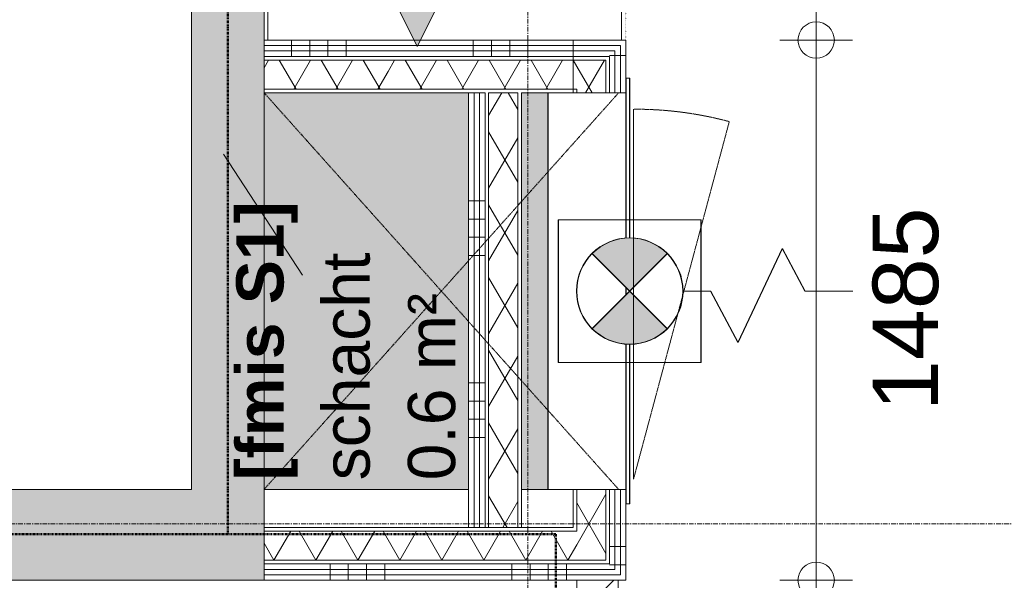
# Model space of a CAD drawing. Header units: millimetres. Extents: x 522 to 75900, y -25803 to 58941.
# Tile 12 of 134: x 17603 to 20311, y 22445 to 23986. Entities that reach past the tile are written whole.
import ezdxf

# ---------------------------------------------------------------- set-up
doc = ezdxf.new("R2010")
doc.units = ezdxf.units.MM
for name, pattern in [('BE_Brand', [10, 5, -2, 1, -2]), ('Dot', [4.7625, 0, -4.7625]), ('Dot 2mm', [2, 0, -2]), ('Grid Line', [22.224999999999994, 12.7, -3.174999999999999, 3.174999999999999, -3.174999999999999]), ('Streep 1_1', [2, 1, -1])]:
    doc.linetypes.add(name, pattern=pattern)
for name, color, linetype, lineweight in [('00_Algemeen', 7, 'Dot', 9), ('00_Algemeen-100', 7, 'Continuous', 9), ('22_Metselwerk', 7, 'Continuous', 9), ('30_Kozijnen-ramen-deuren', 7, 'Continuous', 9), ('42_Dekvloeren en vloersystemen', 7, 'Continuous', 9), ('42_Dekvloeren en vloersystemen_HATCH', 7, 'Continuous', 9)]:
    doc.layers.add(name, color=color, linetype=linetype, lineweight=lineweight)
doc.layers.add('51_Binnenriolering', color=7, linetype='Continuous', lineweight=18, true_color=0x7f7f7f)
doc.styles.add('Arial', font='arial.ttf', dxfattribs={"height": 179.9999999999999})
doc.styles.add('Arial_1', font='arial.ttf', dxfattribs={"height": 129.9999999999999})
doc.styles.add('Arial_B', font='arialbd.ttf', dxfattribs={"height": 129.9999999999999})
doc.dimstyles.new('1_8mm_continuous_mm_zwart_1', dxfattribs={"dimscale": 304.8, "dimtxt": 183.6466919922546, "dimasz": 0.3280839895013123, "dimexe": 0.3280839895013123, "dimexo": 0.0625, "dimgap": 0.1640419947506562, "dimtad": 1, "dimdec": 0, "dimzin": 0, "dimdsep": 46, "dimtxsty": 'Arial', "dimblk1": 'DOTBLANK', "dimblk2": 'DOTBLANK', "dimsah": 1, "dimcen": 0.09, "dimdle": 0.3280839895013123, "dimazin": 0, "dimtfac": 1, "dimtdec": 4, "dimtix": 1, "dimtmove": 2, "dimatfit": 3, "dimfxl": 0.3280839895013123, "dimfxlon": 1, "dimtvp": 1, "dimtolj": 1, "dimtzin": 0, "dimarcsym": 2})
doc.dimstyles.new('1_8mm_continuous_mm_zwart_3', dxfattribs={"dimscale": 304.8, "dimtxt": 183.6466919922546, "dimasz": 0.3280839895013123, "dimexe": 0.3280839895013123, "dimexo": 0.0625, "dimgap": 0.1640419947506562, "dimtad": 1, "dimdec": 0, "dimzin": 0, "dimdsep": 46, "dimtxsty": 'Arial', "dimblk1": 'DOTBLANK', "dimblk2": 'DOTBLANK', "dimsah": 1, "dimcen": 0.09, "dimdle": 0.3280839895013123, "dimazin": 0, "dimtfac": 1, "dimtdec": 4, "dimtix": 1, "dimtmove": 0, "dimatfit": 3, "dimfxl": 0.3280839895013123, "dimfxlon": 1, "dimtvp": 1, "dimtolj": 1, "dimtzin": 0, "dimarcsym": 2})
pattern_1 = [(180.0000000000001, (19269.99999999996, 23387.33200000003), (8.269460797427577e-13, -500), []), (180.0000000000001, (19269.99999999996, 23437.33200000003), (8.269460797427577e-13, -500), []), (180.0000000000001, (19269.99999999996, 23487.33200000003), (8.269460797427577e-13, -500), []), (180.0000000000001, (19269.99999999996, 23537.33200000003), (8.269460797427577e-13, -500), [])]
pattern_2 = [(60.00000000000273, (0, 0), (-86.60254037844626, 49.99999999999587), []), (120.0000000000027, (0, 0), (-86.60254037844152, -50.00000000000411), [])]
pattern_3 = [(270, (18499.9999999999, 23929.83200000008), (500, 2.029017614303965e-12), []), (270, (18449.9999999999, 23929.83200000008), (500, 2.029017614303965e-12), []), (270, (18399.9999999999, 23929.83200000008), (500, 2.029017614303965e-12), []), (270, (18349.9999999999, 23929.83200000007), (500, 2.029017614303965e-12), [])]
pattern_4 = [(270, (18500.00000000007, 23929.83199999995), (500, -1.523696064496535e-12), []), (270, (18450.00000000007, 23929.83199999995), (500, -1.523696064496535e-12), []), (270, (18400.00000000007, 23929.83199999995), (500, -1.523696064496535e-12), []), (270, (18350.00000000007, 23929.83199999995), (500, -1.523696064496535e-12), [])]
pattern_5 = [(359.9999999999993, (18837.51000000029, 22987.33199999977), (6.328271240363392e-12, 500), []), (359.9999999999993, (18837.51000000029, 22937.33199999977), (6.328271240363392e-12, 500), []), (359.9999999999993, (18837.51000000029, 22887.33199999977), (6.328271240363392e-12, 500), []), (359.9999999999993, (18837.51000000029, 22837.33199999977), (6.328271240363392e-12, 500), [])]
pattern_6 = [(90, (18956.25, 22444.832), (-500, 3.061616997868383e-14), []), (90, (19006.25, 22444.832), (-500, 3.061616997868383e-14), []), (90, (19056.25, 22444.832), (-500, 3.061616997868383e-14), []), (90, (19106.25, 22444.832), (-500, 3.061616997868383e-14), [])]

# ---------------------------------------------------------------- blocks, each defined once
blk = doc.blocks.new('FRA_R12_AWT_CON_Betonwerk_R20_rvt-1-100 - Plattegrond - Begane grond')
at = {"layer": '22_Metselwerk', "true_color": 0xc0c0c0}
h = blk.add_hatch(color=9, dxfattribs=at)
h.paths.add_polyline_path([(18274.99999999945, 22694.83188152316), (18274.99999999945, 25394.8318815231), (18074.99999999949, 25394.8318815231), (18074.99999999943, 22694.83188152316)], flags=0)
h.paths.add_polyline_path([(18274.99999999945, 25644.83188152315), (18274.99999999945, 25644.99999999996), (18074.99999999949, 25644.83188152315)], flags=0)
blk.add_hatch(color=9, dxfattribs=at).paths.add_polyline_path([(18274.99999999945, 22444.83188152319), (18274.99999999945, 22694.83188152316), (15874.99999999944, 22694.83188152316), (15874.99999999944, 22444.83188152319), (17022.45479347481, 22444.83188152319)], flags=0)
at = {"layer": '42_Dekvloeren en vloersystemen_HATCH', "lineweight": 5, "true_color": 0xf5f5f5}
h = blk.add_hatch(color=7, dxfattribs=at)
h.paths.add_polyline_path([(10125.00000000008, 20674.99999999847), (10155.00000000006, 20674.99999999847), (10155.00000000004, 20924.99999999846), (10124.99999999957, 20924.83188152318), (10125.00000000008, 20799.99999999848)], flags=0)
h.paths.add_polyline_path([(18647.13372827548, 22694.83188152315), (18837.50995245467, 22694.83188152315), (18837.50995245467, 23784.83188152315), (18274.99999999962, 23784.83188152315), (18274.99999999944, 22694.83188152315)], flags=0)
h.paths.add_polyline_path([(19053.30346197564, 22694.83188152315), (19055, 22694.83188152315), (19055, 23784.83188152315), (18982.50995245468, 23784.83188152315), (18982.50995245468, 22694.83188152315)], flags=0)
h.paths.add_polyline_path([(10144.99999999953, 25404.83188152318), (10144.99999999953, 25634.83188152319), (12364.99999999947, 25634.83188152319), (12364.99999999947, 25404.83188152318), (12384.99999999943, 25404.83188152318), (12384.99999999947, 25644.83188152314), (10124.99999999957, 25644.83188152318), (10124.99999999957, 25404.83188152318)], flags=0)
h.paths.add_polyline_path([(9875.000000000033, 27809.99999999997), (9875.000000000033, 27849.99999999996), (9854.99999999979, 27849.99999999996), (9854.99999999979, 27809.99999999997)], flags=0)
h.paths.add_polyline_path([(10914.99999999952, 27815.00000011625), (10924.99999999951, 27815.00000011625), (10924.99999999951, 28035.00000011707), (10927.999999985, 28035.00000011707), (10927.999999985, 28065.00000011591), (10914.99999999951, 28065.00000011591)], flags=0)
h.paths.add_polyline_path([(17881.03978934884, 27815.00000011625), (17891.03978934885, 27815.00000011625), (17891.03978934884, 28065.00000011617), (17878.03978936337, 28065.00000011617), (17878.03978936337, 28035.00000011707), (17881.03978934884, 28035.00000011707), (17881.03978934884, 28009.49174117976)], flags=0)
h.paths.add_polyline_path([(16841.03978934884, 27815.00000011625), (16841.03978934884, 28035.00000011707), (16844.03978934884, 28035.00000011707), (16844.03978933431, 28065.00000011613), (16831.03978934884, 28065.00000011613), (16831.0397893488, 27815.00000011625)], flags=0)
h.paths.add_polyline_path([(11964.99999999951, 27815.00000011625), (11974.99999999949, 27815.00000011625), (11974.99999999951, 28065.00000011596), (11962.00000001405, 28065.00000008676), (11962.00000001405, 28035.00000011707), (11964.99999999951, 28035.00000011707)], flags=0)
h.paths.add_polyline_path([(10124.99999999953, 27815.00000011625), (10155.00000000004, 27815.00000011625), (10155.00000000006, 28065.00000011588), (10124.99999999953, 28065.00000011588)], flags=0)
h.paths.add_polyline_path([(11911.99999999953, 28035.00000011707), (11911.99999999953, 28065.00000011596), (11909.99999999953, 28065.00000011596), (11909.99999999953, 28035.00000011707)], flags=0)
h.paths.add_polyline_path([(17828.03978934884, 28035.00000011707), (17828.03978934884, 28065.00000011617), (17826.03978934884, 28065.00000011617), (17826.03978934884, 28035.00000011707)], flags=0)
h.paths.add_polyline_path([(16894.03978934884, 28035.00000011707), (16896.03978934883, 28035.00000011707), (16896.03978934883, 28065.00000011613), (16894.03978934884, 28065.00000011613)], flags=0)
h.paths.add_polyline_path([(10979.99999999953, 28035.00000011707), (10979.99999999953, 28065.00000011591), (10977.99999999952, 28065.00000011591), (10977.99999999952, 28035.00000011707)], flags=0)
h.paths.add_polyline_path([(19138, 28065.00000011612), (19144.99999999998, 28065.00000011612), (19144.99999999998, 28432.9999998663), (19138, 28432.9999998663), (19138, 28499.99999988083), (19217.00000000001, 28499.99999988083), (19217.00000000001, 28482.99999988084), (19257.50000001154, 28482.99999988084), (19257.50000001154, 28484.99999988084), (19221.99999999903, 28484.99999988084), (19221.99999999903, 29414.99999988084), (19257.50000001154, 29414.99999988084), (19257.50000001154, 29416.99999988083), (19217.00000000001, 29416.99999988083), (19217.00000000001, 29399.99999988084), (19138, 29399.99999988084), (19138.00000000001, 29466.99999988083), (19144.99999999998, 29466.99999988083), (19144.99999999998, 29774.99999999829), (18274.99999999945, 29774.99999999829), (18274.99999999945, 28065.00000011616), (18813.33675334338, 28065.00000011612)], flags=0)
at = {"layer": '22_Metselwerk', "lineweight": 13}
for p, q in [((18074.99999999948, 25394.83188152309), (18074.99999999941, 22694.83188152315)), ((18274.99999999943, 22694.83188152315), (18274.99999999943, 25394.83188152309)), ((18074.99999999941, 22694.83188152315), (15874.99999999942, 22694.83188152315)), ((18274.99999999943, 22444.83188152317), (18274.99999999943, 22694.83188152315)), ((15874.99999999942, 22444.83188152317), (18274.99999999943, 22444.83188152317))]:
    blk.add_line(p, q, dxfattribs=at)
blk = doc.blocks.new('NLRS_59_PF_UN_brandslanghaspelkast_gen - BSH1R - Deur Rechts Draaiend _ Daglijst-V64-100 - Plattegrond - Begane grond')
at = {"layer": '51_Binnenriolering'}
for p, q in [((-545.0000000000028, 225), (544.9999999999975, 225)), ((-545.0000000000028, 225), (-545.0000000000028, 10.99999999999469)), ((544.9999999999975, 10.99999999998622), (544.9999999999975, 155.9999999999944)), ((-585.0000000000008, 10), (-145.8822376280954, 10)), ((-585.0000000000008, 10), (-585.0000000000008, 0)), ((-146.1710435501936, 0), (-585.0000000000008, 0)), ((-9.000000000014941, 10), (8.999999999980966, 10)), ((145.882237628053, 10), (585.0000000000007, 10)), ((585.0000000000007, 0), (146.1710435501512, 0)), ((585.0000000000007, 0), (585.0000000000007, 10))]:
    blk.add_line(p, q, dxfattribs=at)
blk = doc.blocks.new('NLRS_59_PF_UN_brandslanghaspelkast_gen - BSH1R - Deur Rechts Draaiend _ Daglijst-V86-100 - Plattegrond - Begane grond')
at = {"layer": '51_Binnenriolering'}
for p, q in [((-545.0000000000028, 225), (544.9999999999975, 225)), ((-545.0000000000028, 225), (-545.0000000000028, 10.00000000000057)), ((544.9999999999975, 10.00000000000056), (544.9999999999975, 155.0000000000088)), ((-585.0000000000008, 10), (-145.8166941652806, 10)), ((-585.0000000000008, 10), (-585.0000000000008, 0)), ((-146.1710435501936, 0), (-585.0000000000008, 0)), ((-10.0000000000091, 10), (9.999999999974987, 10)), ((145.8166941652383, 10), (585.0000000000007, 10)), ((585.0000000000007, 0), (146.1710435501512, 0)), ((585.0000000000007, 0), (585.0000000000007, 10))]:
    blk.add_line(p, q, dxfattribs=at)
blk = doc.blocks.new('FRA-ULC-R12-W-UO_installatie_R20_rvt-1-100 - Plattegrond - Begane grond')
at = {"layer": '00_Algemeen', "linetype": 'Continuous', "lineweight": 5, "true_color": 0x7f7f7f}
for points in [[(19280, 23239.83188152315), (19383.35853610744, 23343.19041763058), (19368.9832933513, 23355.79716717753), (19353.08552177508, 23366.41971853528), (19335.93723665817, 23374.87631690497), (19317.83184991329, 23381.02226754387), (19299.07914972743, 23384.75241153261), (19280, 23386.00292507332), (19260.92085027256, 23384.75241153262), (19242.1681500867, 23381.02226754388), (19224.06276334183, 23374.87631690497), (19206.91447822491, 23366.41971853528), (19191.0167066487, 23355.79716717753), (19176.64146389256, 23343.19041763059), (19275.99811960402, 23243.83376191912)], [(19280.99999999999, 23239.83188152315), (19384.35853610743, 23343.19041763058), (19369.98329335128, 23355.79716717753), (19354.08552177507, 23366.41971853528), (19336.93723665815, 23374.87631690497), (19318.83184991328, 23381.02226754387), (19300.07914972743, 23384.75241153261), (19280.99999999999, 23386.00292507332), (19261.92085027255, 23384.75241153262), (19243.1681500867, 23381.02226754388), (19225.06276334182, 23374.87631690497), (19207.91447822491, 23366.41971853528), (19192.01670664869, 23355.79716717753), (19177.64146389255, 23343.19041763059), (19276.99811960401, 23243.83376191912)], [(19280, 23093.66083797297), (19299.07914972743, 23094.91135151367), (19317.83184991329, 23098.6414955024), (19335.93723665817, 23104.78744614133), (19353.08552177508, 23113.24404451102), (19368.9832933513, 23123.86659586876), (19383.35853610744, 23136.4733454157), (19280, 23239.83188152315), (19176.64146389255, 23136.47334541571), (19191.01670664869, 23123.86659586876), (19206.91447822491, 23113.24404451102), (19224.06276334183, 23104.78744614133), (19242.1681500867, 23098.6414955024), (19260.92085027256, 23094.91135151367), (19276.17368814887, 23093.71092713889)], [(19280.99999999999, 23093.66083797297), (19300.07914972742, 23094.91135151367), (19318.83184991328, 23098.6414955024), (19336.93723665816, 23104.78744614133), (19354.08552177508, 23113.24404451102), (19369.98329335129, 23123.86659586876), (19384.35853610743, 23136.4733454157), (19280.99999999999, 23239.83188152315), (19177.64146389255, 23136.47334541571), (19192.01670664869, 23123.86659586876), (19207.9144782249, 23113.24404451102), (19225.06276334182, 23104.78744614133), (19243.16815008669, 23098.6414955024), (19261.92085027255, 23094.91135151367), (19277.17368814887, 23093.71092713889)]]:
    blk.add_hatch(color=8, dxfattribs=at).paths.add_polyline_path(points, flags=0)
at = {"layer": '00_Algemeen', "color": 8, "linetype": 'Continuous', "lineweight": 18, "true_color": 0x7f7f7f}
for p, q in [((19084.04219929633, 23435.78968222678), (19084.04219929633, 23043.87408081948)), ((19475.95780070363, 23435.78968222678), (19084.04219929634, 23435.78968222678)), ((19085.04219929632, 23435.78968222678), (19085.04219929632, 23043.87408081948)), ((19476.95780070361, 23435.78968222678), (19085.04219929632, 23435.78968222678)), ((19475.95780070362, 23043.87408081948), (19475.95780070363, 23435.78968222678)), ((19476.95780070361, 23043.87408081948), (19476.95780070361, 23435.78968222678)), ((19176.64146389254, 23343.19041763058), (19279.99999999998, 23239.83188152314)), ((19176.64146389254, 23343.19041763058), (19383.35853610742, 23136.47334541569)), ((19176.64146389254, 23136.47334541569), (19383.35853610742, 23343.19041763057)), ((19177.64146389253, 23343.19041763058), (19280.99999999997, 23239.83188152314)), ((19177.64146389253, 23343.19041763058), (19384.35853610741, 23136.47334541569)), ((19177.64146389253, 23136.47334541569), (19384.35853610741, 23343.19041763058)), ((19279.99999999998, 23239.83188152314), (19383.35853610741, 23343.19041763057)), ((19280.99999999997, 23239.83188152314), (19384.35853610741, 23343.19041763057)), ((19577.71685481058, 23098.82214672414), (19699.65702836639, 23357.13855841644)), ((19578.71685481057, 23098.82214672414), (19700.65702836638, 23357.13855841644)), ((19699.65702836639, 23357.13855841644), (19762.03009486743, 23239.83188152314)), ((19700.65702836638, 23357.13855841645), (19763.03009486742, 23239.83188152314)), ((19279.99999999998, 23239.83188152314), (19176.64146389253, 23136.47334541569)), ((19280.99999999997, 23239.83188152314), (19177.64146389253, 23136.47334541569)), ((19383.35853610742, 23136.47334541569), (19279.99999999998, 23239.83188152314)), ((19384.35853610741, 23136.47334541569), (19280.99999999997, 23239.83188152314)), ((19426.17104355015, 23239.83188152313), (19502.74064886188, 23239.83188152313)), ((19427.17104355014, 23239.83188152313), (19503.74064886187, 23239.83188152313)), ((19502.74064886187, 23239.83188152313), (19577.71685481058, 23098.82214672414)), ((19503.74064886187, 23239.83188152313), (19578.71685481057, 23098.82214672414)), ((19762.03009486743, 23239.83188152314), (19892.66862866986, 23239.83188152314)), ((19763.03009486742, 23239.83188152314), (19893.66862866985, 23239.83188152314)), ((19084.04219929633, 23043.87408081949), (19475.95780070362, 23043.87408081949)), ((19085.04219929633, 23043.87408081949), (19476.95780070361, 23043.87408081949))]:
    blk.add_line(p, q, dxfattribs=at)
for centre in [(19279.99999999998, 23239.83188152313), (19280.99999999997, 23239.83188152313)]:
    blk.add_circle(centre, 146.1710435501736, dxfattribs=at)
for centre, radius, start, end in [((19279.99999999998, 23239.83188152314), 146.1710435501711, 44.9999999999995, 134.9999999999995), ((19280.99999999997, 23239.83188152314), 146.1710435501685, 44.999999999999, 134.999999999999), ((19279.99999999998, 23239.83188152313), 146.1710435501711, 224.9999999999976, 315.0000000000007), ((19280.99999999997, 23239.83188152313), 146.1710435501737, 224.9999999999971, 315.0000000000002)]:
    blk.add_arc(centre, radius, start, end, dxfattribs=at)
at = {"color": 8, "lineweight": 18, "true_color": 0x7f7f7f}
for name, p, rotation in [('NLRS_59_PF_UN_brandslanghaspelkast_gen - BSH1R - Deur Rechts Draaiend _ Daglijst-V86-100 - Plattegrond - Begane grond', (19279.99999999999, 23239.83188152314), 89.99999999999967), ('NLRS_59_PF_UN_brandslanghaspelkast_gen - BSH1R - Deur Rechts Draaiend _ Daglijst-V64-100 - Plattegrond - Begane grond', (19280.99999999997, 23239.83188152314), 89.99999999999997)]:
    blk.add_blockref(name, p, dxfattribs=dict(at, rotation=rotation))
blk = doc.blocks.new('32_HM_a - 01_A_30_1034x2400-10229484-100 - Plattegrond - Begane grond')
at = {"layer": '00_Algemeen', "linetype": 'Continuous', "true_color": 0xc0c0c0}
h = blk.add_hatch(dxfattribs=at)
h.set_pattern_fill('FP_102', color=9, style=0, pattern_type=2)
h.set_pattern_definition([(315, (-21927.986, 19196), (70.71067811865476, 70.71067811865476), [])])
h.paths.add_polyline_path([(-517.1541540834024, 61.00000000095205), (-517.1541540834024, -52.99999999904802), (-450.1541540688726, -52.99999999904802), (-450.1541540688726, 16.00000000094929), (-475.1541540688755, 16.00000000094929), (-475.1541540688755, 61.00000000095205)], flags=0)
h.paths.add_polyline_path([(449.8458459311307, 16.00000000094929), (449.8458459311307, -52.99999999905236), (516.845845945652, -52.99999999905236), (516.845845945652, 61.00000000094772), (474.845845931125, 61.00000000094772), (474.845845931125, 16.00000000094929)], flags=0)
at = {"layer": '00_Algemeen', "linetype": 'Continuous'}
for p, q in [((42.27225280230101, 336.5735931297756), (-42.58056094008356, 421.42640687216)), ((-42.58056094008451, 336.5735931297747), (42.27225280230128, 421.4264068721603)), ((-0.1541540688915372, 259.0000000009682), (-42.58056094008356, 301.4264068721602)), ((-0.1541540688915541, 259.0000000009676), (42.27225280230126, 301.4264068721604)), ((-42.58056094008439, 216.5735931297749), (-0.1541540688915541, 259.0000000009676)), ((42.27225280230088, 216.5735931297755), (-0.1541540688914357, 259.0000000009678)), ((-0.1541540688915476, 259.0000000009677), (-0.1541540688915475, -250.9999999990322)), ((42.27225280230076, 131.2792206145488), (-0.154154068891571, 173.7056274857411)), ((-0.1541540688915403, 88.85281374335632), (42.27225280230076, 131.2792206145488)), ((-42.58056094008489, 46.42640687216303), (-0.1541540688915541, 88.8528137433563)), ((-0.1541540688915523, 4.000000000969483), (-42.58056094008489, 46.42640687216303)), ((42.27225280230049, -38.4264068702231), (-0.1541540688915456, 4.000000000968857)), ((-0.154154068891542, -80.85281374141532), (42.27225280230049, -38.4264068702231)), ((-42.58056094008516, -123.2792206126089), (-0.1541540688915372, -80.85281374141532)), ((-0.1541540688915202, -165.7056274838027), (-42.58056094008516, -123.2792206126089)), ((-42.58056094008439, -208.5735931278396), (-0.1541540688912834, -250.9999999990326)), ((42.27225280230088, -208.5735931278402), (-0.1541540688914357, -250.9999999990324)), ((-0.1541540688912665, -250.9999999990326), (-42.58056094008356, -293.4264068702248)), ((-0.1541540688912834, -250.9999999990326), (42.27225280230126, -293.4264068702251)), ((42.27225280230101, -328.5735931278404), (-42.58056094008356, -413.4264068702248)), ((-42.58056094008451, -328.5735931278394), (42.27225280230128, -413.426406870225))]:
    blk.add_line(p, q, dxfattribs=at)
at = {"layer": '30_Kozijnen-ramen-deuren'}
for p, q in [((-517.1541540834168, 61.00000000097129), (-517.1541540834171, -52.99999999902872)), ((-475.1541540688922, 61.00000000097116), (-517.1541540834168, 61.00000000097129)), ((-475.1541540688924, 16.00000000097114), (-475.1541540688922, 61.00000000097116)), ((516.8458459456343, 61.00000000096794), (474.8458459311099, 61.00000000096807)), ((474.8458459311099, 61.00000000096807), (474.8458459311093, 16.00000000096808)), ((516.845845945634, -52.99999999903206), (516.8458459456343, 61.00000000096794)), ((-450.1541540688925, 16.00000000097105), (-475.1541540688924, 16.00000000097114)), ((-450.1541540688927, -52.99999999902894), (-450.1541540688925, 16.00000000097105)), ((474.8458459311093, 16.00000000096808), (449.8458459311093, 16.00000000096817)), ((449.8458459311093, 16.00000000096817), (449.8458459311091, -52.99999999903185)), ((-517.1541540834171, -52.99999999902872), (-450.1541540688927, -52.99999999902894)), ((449.8458459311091, -52.99999999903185), (516.845845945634, -52.99999999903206))]:
    blk.add_line(p, q, dxfattribs=at)
blk = doc.blocks.new('00_TAG-WA_wall tag_BAR - Type Mark_7x2-7455557-100 - Plattegrond - Begane grond')
at = {"layer": '00_Algemeen', "linetype": 'Continuous'}
blk.add_hatch(color=256, dxfattribs=at).paths.add_polyline_path([(-3.833391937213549e-15, -2.000000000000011), (-1.000000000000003, -1.850603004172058e-14), (0.9999999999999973, -2.220723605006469e-14)], flags=0)
for p, q in [((-0.9999999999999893, 6.999999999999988), (-1.000000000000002, -7.402412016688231e-15)), ((1.000000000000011, 6.999999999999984), (-0.9999999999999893, 6.999999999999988)), ((0.9999999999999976, -1.163236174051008e-14), (1.000000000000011, 6.999999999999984)), ((-1.000000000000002, -7.402412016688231e-15), (0.9999999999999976, -1.163236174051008e-14)), ((0.9999999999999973, -2.220723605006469e-14), (-1.000000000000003, -1.850603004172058e-14)), ((-1.000000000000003, -1.850603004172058e-14), (-3.833391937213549e-15, -2.000000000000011)), ((-3.878234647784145e-15, -2.000000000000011), (0.9999999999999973, -2.220723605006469e-14))]:
    blk.add_line(p, q, dxfattribs=at)
blk = doc.blocks.new('DIMBLOCK383-100 - Plattegrond - Begane grond')
at = {"layer": '00_Algemeen-100', "transparency": 16777216}
for p, q in [((19693.26602012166, 25394.83188140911), (19893.26602012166, 25394.83188140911)), ((19793.26602012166, 25394.83188140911), (19693.26602012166, 25394.83188140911)), ((19793.26602012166, 25394.83188140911), (19793.26602012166, 23929.83188152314)), ((19693.26602012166, 23929.83188152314), (19893.26602012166, 23929.83188152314)), ((19793.26602012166, 23929.83188152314), (19693.26602012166, 23929.83188152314))]:
    blk.add_line(p, q, dxfattribs=at)
for centre in [(19793.26602012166, 25394.83188140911), (19793.26602012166, 23929.83188152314)]:
    blk.add_circle(centre, 50, dxfattribs=at)
at = {"layer": '00_Algemeen-100', "color": 0, "transparency": 16777216, "insert": (19509.58467938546, 24385.44917661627), "char_height": 180, "width": 664.518491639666, "attachment_point": 1, "rotation": 90, "line_spacing_factor": 0.9417779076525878, "style": 'Arial'}
blk.add_mtext('1465', dxfattribs=at)
blk = doc.blocks.new('_DotBlank')
at = {"color": 0, "linetype": 'ByBlock', "lineweight": -2}
blk.add_line((-0.5, 0), (-1, 0), dxfattribs=at)
blk.add_circle((0, 0), 0.5, dxfattribs=at)
blk = doc.blocks.new('DIMBLOCK384-100 - Plattegrond - Begane grond')
at = {"layer": '00_Algemeen-100', "transparency": 16777216}
for p, q in [((19693.26602012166, 23929.83188152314), (19893.26602012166, 23929.83188152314)), ((19793.26602012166, 23929.83188152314), (19693.26602012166, 23929.83188152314)), ((19793.26602012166, 23929.83188152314), (19793.26602012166, 22444.83188152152)), ((19693.26602012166, 22444.83188152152), (19893.26602012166, 22444.83188152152)), ((19793.26602012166, 22444.83188152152), (19693.26602012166, 22444.83188152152))]:
    blk.add_line(p, q, dxfattribs=at)
for centre in [(19793.26602012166, 23929.83188152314), (19793.26602012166, 22444.83188152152)]:
    blk.add_circle(centre, 50, dxfattribs=at)
at = {"layer": '00_Algemeen-100', "color": 0, "transparency": 16777216, "insert": (19948.61593252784, 22910.44917667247), "char_height": 180, "width": 664.518491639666, "attachment_point": 1, "rotation": 90, "line_spacing_factor": 0.9417779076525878, "style": 'Arial'}
blk.add_mtext('1485', dxfattribs=at)
blk = doc.blocks.new('DIMBLOCK385-100 - Plattegrond - Begane grond')
at = {"layer": '00_Algemeen-100', "transparency": 16777216}
for p, q in [((19693.26602012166, 22444.83188152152), (19893.26602012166, 22444.83188152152)), ((19793.26602012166, 22444.83188152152), (19693.26602012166, 22444.83188152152)), ((19793.26602012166, 22444.83188152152), (19793.26602012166, 21410.83188152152)), ((19693.26602012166, 21410.83188152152), (19893.26602012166, 21410.83188152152)), ((19793.26602012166, 21410.83188152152), (19693.26602012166, 21410.83188152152))]:
    blk.add_line(p, q, dxfattribs=at)
for centre in [(19793.26602012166, 22444.83188152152), (19793.26602012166, 21410.83188152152)]:
    blk.add_circle(centre, 50, dxfattribs=at)
at = {"layer": '00_Algemeen-100', "color": 0, "transparency": 16777216, "insert": (19509.58467938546, 21650.94917667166), "char_height": 180, "width": 664.518491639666, "attachment_point": 1, "rotation": 90, "line_spacing_factor": 0.9417779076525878, "style": 'Arial'}
blk.add_mtext('1034', dxfattribs=at)

msp = doc.modelspace()

# ---------------------------------------------------------------- hatches: boundary and pattern name
at = {"layer": '22_Metselwerk', "true_color": 0xc0c0c0}
h = msp.add_hatch(dxfattribs=at)
h.set_pattern_fill('FP_393', color=9, angle=196.9999999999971, style=0, pattern_type=2)
h.set_pattern_definition([(106.9999999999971, (18284.99944128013, 24662.33207608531), (-159.6552180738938, 51.57491000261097), [3.353, -159.847, 3.353, -89.04700000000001, -134.4]), (106.9999999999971, (18284.99944128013, 24662.33207608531), (-159.6552180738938, 51.57491000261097), [-255.6, 3.353, -131.047]), (137.9999999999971, (18284.99944128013, 24662.33207608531), (-162.3436657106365, -36.83115805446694), [3.353, -158.247, 3.353, -161.447, -132.8]), (137.9999999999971, (18284.99944128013, 24662.33207608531), (-162.3436657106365, -36.83115805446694), [-326.4, 3.353, -129.447]), (160.9999999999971, (18284.99944128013, 24662.33207608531), (-134.5261432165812, -95.8231537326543), [3.353, -156.647, 3.353, -92.647, -131.6]), (160.9999999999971, (18284.99944128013, 24662.33207608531), (-134.5261432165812, -95.8231537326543), [-256, 3.353, -128.247])])
h.paths.add_polyline_path([(18274.99999999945, 23929.83188152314), (18284.99999999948, 23929.83188152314), (18284.99999999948, 25394.8318815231), (18274.99999999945, 25394.8318815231), (18274.99999999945, 25272.03575138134)], flags=0)
at = {"layer": '22_Metselwerk', "true_color": 0x808080}
h = msp.add_hatch(dxfattribs=at)
h.set_pattern_fill('FP_147', color=8, angle=-89.99999999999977, style=0, pattern_type=2)
h.set_pattern_definition(pattern_3)
h.paths.add_polyline_path([(18274.99999999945, 23914.83188152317), (18615.74101755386, 23914.83188152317), (18615.74101755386, 23929.83188152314), (18274.99999999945, 23929.83188152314)], flags=0)
h.paths.add_polyline_path([(19124.99999999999, 23914.83188152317), (19254.99999999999, 23914.83188152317), (19254.99999999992, 23929.83188152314), (19124.99999999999, 23929.83188152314)], flags=0)
h = msp.add_hatch(dxfattribs=at)
h.set_pattern_fill('FP_147', color=8, angle=-89.99999999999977, style=0, pattern_type=2)
h.set_pattern_definition(pattern_3)
h.paths.add_polyline_path([(19240.00000000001, 23899.83188152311), (19240.00000000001, 23914.83188152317), (19124.99999999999, 23914.83188152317), (19124.99999999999, 23899.83188152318), (19224.99999999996, 23899.83188152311)], flags=0)
h.paths.add_polyline_path([(18274.99999999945, 23899.83188152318), (18615.74101755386, 23899.83188152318), (18615.74101755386, 23914.83188152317), (18274.99999999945, 23914.83188152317)], flags=0)
h = msp.add_hatch(dxfattribs=at)
h.set_pattern_fill('FP_147', color=8, angle=-90.00000000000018, style=0, pattern_type=2)
h.set_pattern_definition(pattern_4)
h.paths.add_polyline_path([(19053.30346197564, 23914.83188152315), (19125, 23914.83188152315), (19125, 23929.83188152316), (18615.7410175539, 23929.83188152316), (18615.7410175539, 23914.83188152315), (18647.13372827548, 23914.83188152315)], flags=0)
h = msp.add_hatch(dxfattribs=at)
h.set_pattern_fill('FP_147', color=8, angle=-90.00000000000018, style=0, pattern_type=2)
h.set_pattern_definition(pattern_4)
h.paths.add_polyline_path([(18615.7410175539, 23899.83188152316), (19125, 23899.83188152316), (19125, 23914.83188152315), (18615.7410175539, 23914.83188152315)], flags=0)
h = msp.add_hatch(dxfattribs=at)
h.set_pattern_fill('FP_146', color=8, angle=270.0000000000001, style=0, pattern_type=2)
h.set_pattern_definition(pattern_1)
h.paths.add_polyline_path([(19240.00000000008, 22459.83188152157), (19255.00000000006, 22459.83188152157), (19255.00000000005, 22694.83188152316), (19240.00000000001, 22694.83188152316), (19240.00000000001, 22474.83188152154)], flags=0)
h.paths.add_polyline_path([(19241.19791666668, 23784.83188152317), (19254.99999999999, 23784.83188152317), (19254.99999999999, 23914.83188152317), (19240.00000000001, 23914.83188152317), (19240.00000000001, 23784.83188152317)], flags=0)
h = msp.add_hatch(dxfattribs=at)
h.set_pattern_fill('FP_146', color=8, angle=270.0000000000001, style=0, pattern_type=2)
h.set_pattern_definition(pattern_1)
h.paths.add_polyline_path([(19255.00000000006, 22444.83188152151), (19269.99999999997, 22444.83188152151), (19269.99999999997, 22694.83188152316), (19255.00000000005, 22694.83188152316), (19255.00000000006, 22459.83188152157)], flags=0)
h.paths.add_polyline_path([(19268.52040816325, 23784.83188152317), (19269.99999999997, 23784.83188152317), (19269.99999999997, 23929.83188152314), (19254.99999999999, 23929.83188152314), (19254.99999999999, 23784.83188152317), (19256.38832882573, 23784.83188152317)], flags=0)
h = msp.add_hatch(dxfattribs=at)
h.set_pattern_fill('FP_147', color=8, angle=-89.99999999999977, style=0, pattern_type=2)
h.set_pattern_definition(pattern_3)
h.paths.add_polyline_path([(19224.99999999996, 23884.83188152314), (19224.99999999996, 23899.83188152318), (19124.99999999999, 23899.83188152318), (19124.99999999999, 23884.83188152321), (19215, 23884.83188152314)], flags=0)
h.paths.add_polyline_path([(18615.74101755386, 23884.83188152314), (18615.74101755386, 23899.83188152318), (18274.99999999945, 23899.83188152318), (18274.99999999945, 23884.83188152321)], flags=0)
h = msp.add_hatch(dxfattribs=at)
h.set_pattern_fill('FP_147', color=8, angle=-90.00000000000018, style=0, pattern_type=2)
h.set_pattern_definition(pattern_4)
h.paths.add_polyline_path([(18615.7410175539, 23884.83188152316), (19125, 23884.83188152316), (19125, 23899.83188152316), (18615.7410175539, 23899.83188152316)], flags=0)
h = msp.add_hatch(dxfattribs=at)
h.set_pattern_fill('FP_146', color=8, angle=270.0000000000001, style=0, pattern_type=2)
h.set_pattern_definition(pattern_1)
h.paths.add_polyline_path([(19224.99999999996, 22474.83188152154), (19240.00000000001, 22474.83188152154), (19240.00000000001, 22694.83188152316), (19224.99999999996, 22694.83188152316), (19224.99999999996, 22489.83188152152)], flags=0)
h.paths.add_polyline_path([(19226.0638297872, 23784.83188152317), (19240.00000000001, 23784.83188152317), (19240.00000000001, 23899.83188152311), (19224.99999999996, 23899.83188152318), (19224.99999999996, 23784.83188152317)], flags=0)
at = {"layer": '22_Metselwerk'}
h = msp.add_hatch(dxfattribs=at)
h.set_pattern_fill('FP_9', color=256, angle=-119.9999999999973, style=0, pattern_type=2)
h.set_pattern_definition(pattern_2)
h.paths.add_polyline_path([(18615.74101755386, 23794.83188152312), (18615.74101755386, 23874.83188152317), (18274.99999999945, 23874.83188152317), (18274.99999999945, 23794.83188152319)], flags=0)
h.paths.add_polyline_path([(19124.99999999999, 23794.83188152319), (19134.99999999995, 23795.53368492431), (19134.99999999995, 23874.8318815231), (19124.99999999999, 23874.83188152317)], flags=0)
h = msp.add_hatch(dxfattribs=at)
h.set_pattern_fill('FP_9', color=256, angle=-120.0000000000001, style=0, pattern_type=2)
h.set_pattern_definition([(59.99999999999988, (0, 0), (-86.60254037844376, 50.00000000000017), []), (119.9999999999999, (0, 0), (-86.60254037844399, -49.9999999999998), [])])
h.paths.add_polyline_path([(18615.7410175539, 23794.83188152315), (19125, 23794.83188152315), (19125, 23874.83188152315), (18615.7410175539, 23874.83188152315)], flags=0)
h = msp.add_hatch(dxfattribs=at)
h.set_pattern_fill('FP_9', color=256, angle=-119.9999999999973, style=0, pattern_type=2)
h.set_pattern_definition(pattern_2)
h.paths.add_polyline_path([(19215, 22499.83188152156), (19215, 22694.83188152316), (19134.99999999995, 22694.83188152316), (19134.99999999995, 22499.83188152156)], flags=0)
h.paths.add_polyline_path([(19215, 23784.83188152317), (19215, 23874.8318815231), (19135.00000000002, 23874.83188152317), (19135.61776061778, 23784.83188152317)], flags=0)
at = {"layer": '22_Metselwerk', "true_color": 0x808080}
h = msp.add_hatch(dxfattribs=at)
h.set_pattern_fill('FP_365', color=8, angle=-90.00000000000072, style=0, pattern_type=2)
h.set_pattern_definition(pattern_5)
h.paths.add_polyline_path([(18837.50995245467, 22694.83188152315), (18852.50995245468, 22694.83188152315), (18852.50995245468, 23784.83188152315), (18837.50995245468, 23784.83188152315), (18837.50995245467, 22897.55537347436)], flags=0)
h = msp.add_hatch(dxfattribs=at)
h.set_pattern_fill('FP_365', color=8, angle=-90.00000000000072, style=0, pattern_type=2)
h.set_pattern_definition(pattern_5)
h.paths.add_polyline_path([(18852.50995245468, 22694.83188152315), (18867.50995245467, 22694.83188152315), (18867.50995245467, 23784.83188152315), (18852.50995245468, 23784.83188152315), (18852.50995245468, 22897.55537347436)], flags=0)
h = msp.add_hatch(dxfattribs=at)
h.set_pattern_fill('FP_365', color=8, angle=-90.00000000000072, style=0, pattern_type=2)
h.set_pattern_definition(pattern_5)
h.paths.add_polyline_path([(18867.50995245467, 22694.83188152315), (18882.50995245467, 22694.83188152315), (18882.50995245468, 23784.83188152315), (18867.50995245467, 23784.83188152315), (18867.50995245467, 22897.55537347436)], flags=0)
at = {"layer": '22_Metselwerk'}
h = msp.add_hatch(dxfattribs=at)
h.set_pattern_fill('FP_2', color=256, angle=239.9999999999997, style=0, pattern_type=2)
h.set_pattern_definition([(59.99999999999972, (0, 0), (-86.60254037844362, 50.00000000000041), []), (119.9999999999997, (0, 0), (-86.60254037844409, -49.9999999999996), [])])
h.paths.add_polyline_path([(18892.50995245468, 22694.83188152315), (18972.50995245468, 22694.83188152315), (18972.50995245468, 23784.83188152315), (18892.50995245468, 23784.83188152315), (18892.50995245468, 22897.55537347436)], flags=0)
h = msp.add_hatch(dxfattribs=at)
h.set_pattern_fill('FP_2', color=256, angle=240.0000000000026, style=0, pattern_type=2)
h.set_pattern_definition([(60.00000000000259, (0, 0), (-86.60254037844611, 49.99999999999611), []), (120.0000000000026, (0, 0), (-86.6025403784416, -50.0000000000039), [])])
h.paths.add_polyline_path([(18972.50995245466, 22589.83188152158), (18972.50995245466, 22694.83188152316), (18892.50995245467, 22694.83188152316), (18892.50995245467, 22589.83188152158)], flags=0)
h = msp.add_hatch(dxfattribs=at)
h.set_pattern_fill('FP_9', color=256, angle=-119.9999999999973, style=0, pattern_type=2)
h.set_pattern_definition(pattern_2)
h.paths.add_polyline_path([(19134.99999999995, 22499.83188152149), (19134.99999999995, 22579.83188152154), (18274.99999999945, 22579.83188152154), (18274.99999999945, 22499.83188152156), (19124.99999999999, 22499.83188152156)], flags=0)
at = {"layer": '22_Metselwerk', "true_color": 0x808080}
h = msp.add_hatch(dxfattribs=at)
h.set_pattern_fill('FP_388', color=8, angle=-90, style=0, pattern_type=2)
h.set_pattern_definition(pattern_6)
h.paths.add_polyline_path([(18274.99999999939, 22474.83188152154), (19224.99999999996, 22474.83188152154), (19224.99999999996, 22489.83188152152), (18274.99999999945, 22489.83188152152)], flags=0)
h = msp.add_hatch(dxfattribs=at)
h.set_pattern_fill('FP_388', color=8, angle=-90, style=0, pattern_type=2)
h.set_pattern_definition(pattern_6)
h.paths.add_polyline_path([(19240.00000000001, 22459.83188152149), (19240.00000000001, 22474.83188152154), (18274.99999999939, 22474.83188152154), (18274.99999999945, 22459.83188152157), (19124.99999999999, 22459.83188152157)], flags=0)
h = msp.add_hatch(dxfattribs=at)
h.set_pattern_fill('FP_388', color=8, angle=-90, style=0, pattern_type=2)
h.set_pattern_definition(pattern_6)
h.paths.add_polyline_path([(19124.99999999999, 22444.83188152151), (19254.99999999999, 22444.83188152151), (19254.99999999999, 22459.83188152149), (18274.99999999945, 22459.83188152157), (18274.99999999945, 22444.83188152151), (19053.30346197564, 22444.83188152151)], flags=0)

# ---------------------------------------------------------------- linework, layer by layer
at = {"layer": '00_Algemeen', "color": 16, "linetype": 'Grid Line', "true_color": 0x800000}
for p, q in [((18999.99999999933, 4083.966253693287), (18999.99999999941, 58340.97313386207)), ((5086.254356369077, 22599.99999999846), (57181.38841817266, 22599.9999999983))]:
    msp.add_line(p, q, dxfattribs=at)
at = {"layer": '00_Algemeen', "color": 82, "linetype": 'BE_Brand', "lineweight": 50, "true_color": 0x46cc0d}
for p, q in [((18174.99999999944, 25511.91594076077), (18174.99999999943, 22571.91594076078)), ((18174.99999999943, 22571.91594076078), (15774.99999999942, 22571.91594076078)), ((19077.49999999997, 22571.91594076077), (18174.99999999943, 22571.91594076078)), ((19077.49999999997, 22571.91594076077), (19077.49999999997, 20799.99999999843))]:
    msp.add_line(p, q, dxfattribs=at)
at = {"layer": '00_Algemeen', "linetype": 'Dot 2mm'}
msp.add_line((19269.99999999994, 23929.83188152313), (19269.99999999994, 25394.83188140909), dxfattribs=at)
at = {"layer": '00_Algemeen', "linetype": 'Streep 1_1'}
for p, q in [((19249.99999999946, 22694.83188152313), (18274.99999999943, 23784.83188152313)), ((19249.99999999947, 23784.83188152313), (18274.99999999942, 22694.83188152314)), ((19290.99999999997, 22723.03765288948), (19554.31904510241, 23705.75770781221))]:
    msp.add_line(p, q, dxfattribs=at)
at = {"layer": '00_Algemeen', "linetype": 'Continuous'}
for p, q in [((19290.99999999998, 23739.82175647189), (19290.99999999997, 22723.03765288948)), ((18380.58240651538, 23283.38769802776), (18163.03222299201, 23616.61504454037))]:
    msp.add_line(p, q, dxfattribs=at)
at = {"layer": '00_Algemeen', "linetype": 'Streep 1_1'}
msp.add_arc((19295.49999999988, 22739.83188152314), 999.9999999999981, 74.99999999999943, 90.25783187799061, dxfattribs=at)
at = {"layer": '22_Metselwerk'}
for p, q in [((18274.99999999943, 25394.83188152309), (18274.99999999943, 23784.83188152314)), ((18284.99999999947, 23929.83188152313), (18284.99999999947, 25394.83188152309)), ((18274.99999999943, 23929.83188152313), (19269.99999999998, 23929.83188152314)), ((18274.99999999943, 23914.83188152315), (19254.99999999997, 23914.83188152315)), ((19124.99999999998, 23929.83188152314), (19124.99999999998, 23784.83188152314)), ((19254.99999999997, 23914.83188152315), (19254.99999999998, 23784.83188152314)), ((19269.99999999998, 23929.83188152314), (19269.99999999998, 23824.83188152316)), ((18274.99999999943, 23899.83188152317), (19239.99999999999, 23899.8318815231)), ((18274.99999999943, 23884.83188152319), (19224.99999999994, 23884.83188152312)), ((19224.99999999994, 23884.83188152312), (19224.99999999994, 23784.83188152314)), ((19239.99999999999, 23899.8318815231), (19239.99999999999, 23784.83188152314)), ((18274.99999999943, 23874.83188152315), (19214.99999999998, 23874.83188152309)), ((19214.99999999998, 23874.83188152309), (19214.99999999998, 23784.83188152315)), ((18274.99999999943, 23794.83188152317), (19134.99999999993, 23794.83188152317)), ((18274.99999999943, 23784.83188152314), (18882.50995245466, 23784.83188152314)), ((18837.50995245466, 23784.83188152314), (18837.50995245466, 22589.83188152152)), ((18852.50995245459, 22589.83188152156), (18852.50995245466, 23784.83188152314)), ((18867.50995245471, 22589.83188152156), (18867.50995245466, 23784.83188152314)), ((18882.50995245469, 22589.83188152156), (18882.50995245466, 23784.83188152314)), ((18892.50995245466, 23784.83188152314), (18972.50995245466, 23784.83188152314)), ((18892.50995245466, 22589.83188152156), (18892.50995245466, 23784.83188152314)), ((18972.50995245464, 22589.83188152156), (18972.50995245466, 23784.83188152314)), ((19124.99999999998, 23784.83188152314), (18982.50995245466, 23784.83188152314)), ((18982.50995245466, 23784.83188152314), (18982.50995245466, 22589.83188152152)), ((19135, 23794.83188152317), (19135, 23784.83188152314)), ((19124.99999999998, 22589.83188152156), (19124.99999999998, 22694.83188152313)), ((19134.99999999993, 22694.83188152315), (19134.99999999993, 22579.83188152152)), ((19214.99999999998, 22694.83188152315), (19214.99999999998, 22499.83188152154)), ((19224.99999999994, 22694.83188152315), (19224.99999999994, 22489.83188152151)), ((19239.99999999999, 22694.83188152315), (19239.99999999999, 22474.83188152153)), ((19255.00000000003, 22694.83188152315), (19255.00000000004, 22459.83188152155)), ((19269.99999999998, 22654.83188152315), (19269.99999999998, 22444.83188152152)), ((19124.99999999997, 22589.83188152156), (18274.99999999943, 22589.83188152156)), ((18274.99999999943, 22589.83188152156), (18274.99999999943, 22444.83188152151)), ((19134.99999999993, 22579.83188152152), (18274.99999999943, 22579.83188152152)), ((19214.99999999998, 22499.83188152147), (18274.99999999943, 22499.83188152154)), ((19224.99999999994, 22489.83188152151), (18274.99999999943, 22489.83188152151)), ((19239.99999999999, 22474.83188152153), (18274.99999999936, 22474.83188152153)), ((19254.99999999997, 22459.83188152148), (18274.99999999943, 22459.83188152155)), ((18274.99999999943, 22444.83188152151), (19269.99999999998, 22444.83188152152))]:
    msp.add_line(p, q, dxfattribs=at)
at = {"layer": '42_Dekvloeren en vloersystemen', "color": 7, "true_color": 0xffffff}
for p, q in [((19257.50000001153, 25394.83188140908), (19257.50000001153, 23929.83188152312)), ((18837.50995245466, 22694.83188152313), (18274.99999999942, 22694.83188152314)), ((19054.99999999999, 22694.83188152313), (18982.50995245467, 22694.83188152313))]:
    msp.add_line(p, q, dxfattribs=at)

# ---------------------------------------------------------------- block references
at = {"lineweight": 5}
for name in ['FRA_R12_AWT_CON_Betonwerk_R20_rvt-1-100 - Plattegrond - Begane grond', 'FRA-ULC-R12-W-UO_installatie_R20_rvt-1-100 - Plattegrond - Begane grond']:
    msp.add_blockref(name, (0, 0), dxfattribs=at)
at = {"layer": '00_Algemeen', "linetype": 'Continuous', "xscale": 99.99999999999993, "yscale": 99.99999999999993, "zscale": 99.99999999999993}
msp.add_blockref('00_TAG-WA_wall tag_BAR - Type Mark_7x2-7455557-100 - Plattegrond - Begane grond', (18696.09614274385, 24112.637611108), dxfattribs=at)
at = {"layer": '30_Kozijnen-ramen-deuren', "rotation": 90}
msp.add_blockref('32_HM_a - 01_A_30_1034x2400-10229484-100 - Plattegrond - Begane grond', (19195.99999999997, 21927.98603559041), dxfattribs=at)

# ---------------------------------------------------------------- texts
at = {"layer": '00_Algemeen', "color": 5, "linetype": 'Continuous', "true_color": 0x0000ff, "insert": (18198.39680632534, 22719.6281446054), "char_height": 129.9999999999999, "width": 937.974374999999, "attachment_point": 1, "rotation": 90, "style": 'Arial_B'}
msp.add_mtext('[fmis S1]', dxfattribs=at)
at = {"layer": '00_Algemeen', "linetype": 'Continuous', "char_height": 129.9999999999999, "attachment_point": 1, "rotation": 90, "style": 'Arial_1'}
for s, insert, width in [('schacht', (18435.40242556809, 22719.6281446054), 761.6031249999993), ('0.6 m²', (18670.4484961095, 22719.6281446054), 617.2993749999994), ('0.6 m²', (18670.4484961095, 22719.6281446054), 617.2993749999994)]:
    msp.add_mtext(s, dxfattribs=dict(at, insert=insert, width=width))

# ---------------------------------------------------------------- dimensions: what is measured, and where the dimension line sits
at = {"layer": '00_Algemeen', "linetype": 'Continuous'}
for base, p1, p2, override, picture, middle in [((19793.26602012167, 23929.83188152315), (19693.26602012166, 25394.83188140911), (19693.26602012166, 23929.83188152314), {"dimpost": '<>', "dimfxl": 1464.999999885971}, 'DIMBLOCK383-100 - Plattegrond - Begane grond', (19651.36288179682, 24662.33188146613)), ((19793.26602012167, 21410.83188152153), (19693.26602012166, 22444.83188152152), (19693.26602012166, 21410.83188152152), {"dimpost": '<>', "dimfxl": 1033.999999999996}, 'DIMBLOCK385-100 - Plattegrond - Begane grond', (19651.30149025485, 21927.83188152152))]:
    dim = msp.add_linear_dim(base=base, p1=p1, p2=p2, angle=89.99999999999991, dimstyle='1_8mm_continuous_mm_zwart_3', override=override, dxfattribs=at)
    dim.commit()
    dim.dimension.update_dxf_attribs({"geometry": picture, "text_midpoint": middle})
dim = msp.add_linear_dim(base=(19793.26602012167, 22444.83188152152), p1=(19693.26602012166, 23929.83188152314), p2=(19693.26602012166, 22444.83188152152), angle=89.99999999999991, dimstyle='1_8mm_continuous_mm_zwart_1', override={"dimpost": '<>', "dimfxl": 1485.000000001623}, dxfattribs=at)
dim.commit()
dim.dimension.update_dxf_attribs({"geometry": 'DIMBLOCK384-100 - Plattegrond - Begane grond', "text_midpoint": (20068.61593252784, 23242.70842249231), "dimtype": 160, "text_rotation": 89.99999999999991})

doc.saveas('drawing.dxf')
